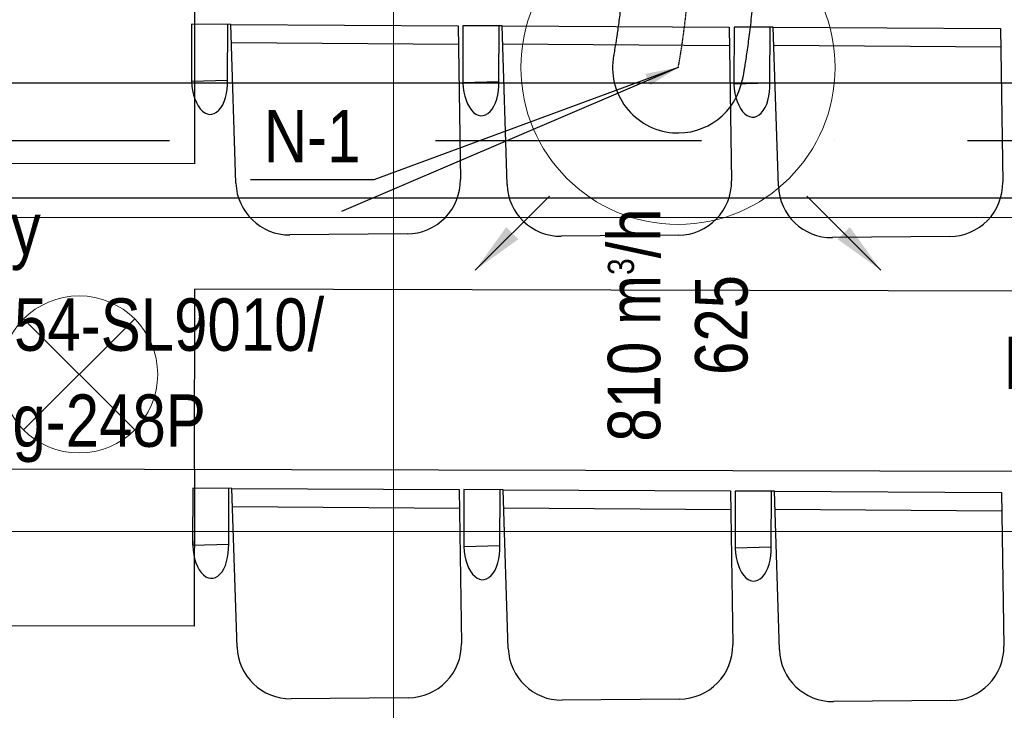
# Model space of a CAD drawing. Header units: millimetres. Extents: x -32221 to 212500, y 31663 to 93766.
# Tile 120 of 256: x 17337 to 19217, y 57771 to 59090. Entities that reach past the tile are written whole.
import ezdxf

# ---------------------------------------------------------------- set-up
doc = ezdxf.new("R2010")
doc.units = ezdxf.units.MM
doc.linetypes.add('DASHDOT', pattern=[1, 0.5, -0.25, 0, -0.25])
doc.linetypes.add('DASHDOTX2', pattern=[50.8, 25.4, -12.7, 0, -12.7])
for name, color, linetype in [('FLUID-N', 7, 'Continuous'), ('FLUID-N-100-ARRGR', 7, 'Continuous'), ('FLUID-N-100-INF', 7, 'Continuous'), ('FLUID-N-100-NUM', 7, 'Continuous'), ('FLUID-N-SYM', 7, 'Continuous'), ('osie', 250, 'Continuous'), ('Sciany', 250, 'Continuous'), ('Wyposazenie', 250, 'Continuous')]:
    doc.layers.add(name, color=color, linetype=linetype)
for name, color, linetype, lineweight in [('kasetony', 42, 'Continuous', 5), ('lampy', 30, 'Continuous', 9), ('Nawiewniki', 5, 'Continuous', 20)]:
    doc.layers.add(name, color=color, linetype=linetype, lineweight=lineweight)
doc.styles.add('FDBES', font='simplex.shx')
doc.styles.get("Standard").update_dxf_attribs({"font": 'ARIALN.TTF'})
doc.linetypes.add('ZIGZAG', pattern='A,0.0001,-0.2,[131,ltypeshp.shx,S=0.2,R=0,X=-0.2,Y=0],-0.4,[131,ltypeshp.shx,S=0.2,R=180,X=0.2,Y=0],-0.2', length=0.8001)
doc.dimstyles.new('FDBES', dxfattribs={"dimscale": 50, "dimtxt": 4, "dimasz": 2.5, "dimexe": 0.8, "dimexo": 2, "dimgap": 1, "dimtad": 1, "dimdsep": 46, "dimtxsty": 'FDBES', "dimcen": 2.5, "dimclrd": 4, "dimclre": 5, "dimadec": 0, "dimazin": 0, "dimtfac": 1, "dimtmove": 0, "dimatfit": 3, "dimfxl": 1, "dimarcsym": 0})

# ---------------------------------------------------------------- blocks, each defined once
blk = doc.blocks.new('*U2835')
at = {"color": 0, "insert": (-1134.9, -617.4), "char_height": 100, "width": 1600, "attachment_point": 5, "line_spacing_factor": 1.1}
blk.add_mtext('Smay\\PNS8-R1-Z-625-54-SL9010/ SRt-s-300-g-248P\\P625', dxfattribs=at)
blk.add_mtext('Smay\\PNS8-R1-Z-625-54-SL9010/ SRt-s-300-g-248P\\P625', dxfattribs=at)
blk.add_mtext('Smay\\PNS8-R1-Z-625-54-SL9010/ SRt-s-300-g-248P\\P625', dxfattribs=at)
blk.add_mtext('Smay\\PNS8-R1-Z-625-54-SL9010/ SRt-s-300-g-248P\\P625', dxfattribs=at)
blk.add_mtext('Smay\\PNS8-R1-Z-625-54-SL9010/ SRt-s-300-g-248P\\P625', dxfattribs=at)
blk.add_mtext('Smay\\PNS8-R1-Z-625-54-SL9010/ SRt-s-300-g-248P\\P625', dxfattribs=at)
blk.add_mtext('Smay\\PNS8-R1-Z-625-54-SL9010/ SRt-s-300-g-248P\\P625', dxfattribs=at)
blk.add_mtext('Smay\\PNS8-R1-Z-625-54-SL9010/ SRt-s-300-g-248P\\P625', dxfattribs=at)
blk.add_mtext('Smay\\PNS8-R1-Z-625-54-SL9010/ SRt-s-300-g-248P\\P625', dxfattribs=at)
blk.add_mtext('Smay\\PNS8-R1-Z-625-54-SL9010/ SRt-s-300-g-248P\\P625', dxfattribs=at)
blk.add_mtext('Smay\\PNS8-R1-Z-625-54-SL9010/ SRt-s-300-g-248P\\P625', dxfattribs=at)
blk.add_mtext('Smay\\PNS8-R1-Z-625-54-SL9010/ SRt-s-300-g-248P\\P625', dxfattribs=at)
blk.add_mtext('Smay\\PNS8-R1-Z-625-54-SL9010/ SRt-s-300-g-248P\\P625', dxfattribs=at)
blk.add_mtext('Smay\\PNS8-R1-Z-625-54-SL9010/ SRt-s-300-g-248P\\P625', dxfattribs=at)
blk.add_mtext('Smay\\PNS8-R1-Z-625-54-SL9010/ SRt-s-300-g-248P\\P625', dxfattribs=at)
blk.add_mtext('Smay\\PNS8-R1-Z-625-54-SL9010/ SRt-s-300-g-248P\\P625', dxfattribs=at)
blk.add_mtext('Smay\\PNS8-R1-Z-625-54-SL9010/ SRt-s-300-g-248P\\P625', dxfattribs=at)
blk.add_mtext('Smay\\PNS8-R1-Z-625-54-SL9010/ SRt-s-300-g-248P\\P625', dxfattribs=at)
blk.add_mtext('Smay\\PNS8-R1-Z-625-54-SL9010/ SRt-s-300-g-248P\\P625', dxfattribs=at)
blk.add_mtext('Smay\\PNS8-R1-Z-625-54-SL9010/ SRt-s-300-g-248P\\P625', dxfattribs=at)
blk.add_mtext('Smay\\PNS8-R1-Z-625-54-SL9010/ SRt-s-300-g-248P\\P625', dxfattribs=at)
blk.add_mtext('Smay\\PNS8-R1-Z-625-54-SL9010/ SRt-s-300-g-248P\\P625', dxfattribs=at)
blk.add_mtext('Smay\\PNS8-R1-Z-625-54-SL9010/ SRt-s-300-g-248P\\P625', dxfattribs=at)
blk.add_mtext('Smay\\PNS8-R1-Z-625-54-SL9010/ SRt-s-300-g-248P\\P625', dxfattribs=at)
blk.add_mtext('Smay\\PNS8-R1-Z-625-54-SL9010/ SRt-s-300-g-248P\\P625', dxfattribs=at)
blk.add_mtext('Smay\\PNS8-R1-Z-625-54-SL9010/ SRt-s-300-g-248P\\P625', dxfattribs=at)
blk.add_mtext('Smay\\PNS8-R1-Z-625-54-SL9010/ SRt-s-300-g-248P\\P625', dxfattribs=at)
blk.add_mtext('Smay\\PNS8-R1-Z-625-54-SL9010/ SRt-s-300-g-248P\\P625', dxfattribs=at)
blk.add_mtext('Smay\\PNS8-R1-Z-625-54-SL9010/ SRt-s-300-g-248P\\P625', dxfattribs=at)
blk = doc.blocks.new('*U4471')
at = {"color": 14, "linetype": 'Continuous', "lineweight": -2}
for p, q in [((0, 243.2, -101.8), (0, 243.2, 23.2)), ((0, 243.2, 23.2), (0, 243.2, 148.2))]:
    blk.add_line(p, q, dxfattribs=at)
at = {"color": 14, "linetype": 'Continuous', "lineweight": -2, "extrusion": (-1, -6.17448e-18, -1.50589e-16)}
blk.add_ellipse((0, 0), major_axis=(0, 22.9, -122.9), ratio=1, start_param=0, end_param=1.671104, dxfattribs=at)
at = {"color": 14, "linetype": 'Continuous', "lineweight": -2, "extrusion": (-1, -1.82402e-16, -1.99068e-16)}
blk.add_ellipse((0, 0), major_axis=(0, -124.6, -10.5), ratio=1, start_param=0, end_param=1.470484, dxfattribs=at)
at = {"color": 20, "linetype": 'ZIGZAG', "lineweight": -2, "ltscale": 50}
for points, knots in [([(0, 243.2, 148.2), (0, 234.7, 148.2), (0, 217.6, 148.1), (0, 184.1, 146.9), (0, 144.1, 144.5), (0, 100.8, 140.5), (0, 62.4, 135.9), (0, 29, 131.4), (0, 1.8, 127.2), (0, -13.9, 124.5), (0, -21.2, 123.2), (0, -22.5, 123), (0, -22.9, 122.9)], [0, 0, 0, 0, 25.570256, 51.140512, 102.281024, 153.421535, 204.562047, 255.702559, 306.843071, 357.983583, 383.553839, 409.124094, 409.124094, 409.124094, 409.124094]), ([(0, 243.2, -101.8), (0, 235.5, -101.8), (0, 220.1, -102), (0, 190.4, -103.1), (0, 156.1, -105.4), (0, 120.1, -108.9), (0, 88.8, -112.8), (0, 61.8, -116.5), (0, 40.4, -119.9), (0, 28.8, -121.8), (0, 23.6, -122.8), (0, 23, -122.9), (0, 22.8, -122.9)], [0, 0, 0, 0, 23.066171, 46.132342, 92.264685, 138.397027, 184.52937, 230.661712, 276.794054, 322.926397, 345.992568, 369.058739, 369.058739, 369.058739, 369.058739])]:
    blk.add_open_spline(points, degree=3, knots=knots, dxfattribs=at)
at = {"layer": 'FLUID-N-SYM', "color": 2, "linetype": 'DASHDOT', "lineweight": -3}
blk.add_open_spline([(0, 243.2, 23.2), (0, 179.8, 23.2), (0, 60.1, 11.2), (0, 0), (0, 0)], degree=3, knots=[0, 0, 0, 0, 190.144877, 381.836858, 381.836858, 381.836858, 381.836858], dxfattribs=at)
blk = doc.blocks.new('*U2833')
at = {"color": 0, "insert": (-1363.2, -583.5), "char_height": 100, "width": 1600, "attachment_point": 5, "line_spacing_factor": 1.1}
blk.add_mtext('Smay\\PNS8-R1-Z-625-54-SL9010/ SRt-s-300-g-248P\\P625', dxfattribs=at)
blk.add_mtext('Smay\\PNS8-R1-Z-625-54-SL9010/ SRt-s-300-g-248P\\P625', dxfattribs=at)
blk.add_mtext('Smay\\PNS8-R1-Z-625-54-SL9010/ SRt-s-300-g-248P\\P625', dxfattribs=at)
blk.add_mtext('Smay\\PNS8-R1-Z-625-54-SL9010/ SRt-s-300-g-248P\\P625', dxfattribs=at)
blk.add_mtext('Smay\\PNS8-R1-Z-625-54-SL9010/ SRt-s-300-g-248P\\P625', dxfattribs=at)
blk.add_mtext('Smay\\PNS8-R1-Z-625-54-SL9010/ SRt-s-300-g-248P\\P625', dxfattribs=at)
blk.add_mtext('Smay\\PNS8-R1-Z-625-54-SL9010/ SRt-s-300-g-248P\\P625', dxfattribs=at)
blk.add_mtext('Smay\\PNS8-R1-Z-625-54-SL9010/ SRt-s-300-g-248P\\P625', dxfattribs=at)
blk.add_mtext('Smay\\PNS8-R1-Z-625-54-SL9010/ SRt-s-300-g-248P\\P625', dxfattribs=at)
blk.add_mtext('Smay\\PNS8-R1-Z-625-54-SL9010/ SRt-s-300-g-248P\\P625', dxfattribs=at)
blk.add_mtext('Smay\\PNS8-R1-Z-625-54-SL9010/ SRt-s-300-g-248P\\P625', dxfattribs=at)
blk.add_mtext('Smay\\PNS8-R1-Z-625-54-SL9010/ SRt-s-300-g-248P\\P625', dxfattribs=at)
blk.add_mtext('Smay\\PNS8-R1-Z-625-54-SL9010/ SRt-s-300-g-248P\\P625', dxfattribs=at)
blk.add_mtext('Smay\\PNS8-R1-Z-625-54-SL9010/ SRt-s-300-g-248P\\P625', dxfattribs=at)
blk.add_mtext('Smay\\PNS8-R1-Z-625-54-SL9010/ SRt-s-300-g-248P\\P625', dxfattribs=at)
blk.add_mtext('Smay\\PNS8-R1-Z-625-54-SL9010/ SRt-s-300-g-248P\\P625', dxfattribs=at)
blk.add_mtext('Smay\\PNS8-R1-Z-625-54-SL9010/ SRt-s-300-g-248P\\P625', dxfattribs=at)
blk.add_mtext('Smay\\PNS8-R1-Z-625-54-SL9010/ SRt-s-300-g-248P\\P625', dxfattribs=at)
blk.add_mtext('Smay\\PNS8-R1-Z-625-54-SL9010/ SRt-s-300-g-248P\\P625', dxfattribs=at)
blk.add_mtext('Smay\\PNS8-R1-Z-625-54-SL9010/ SRt-s-300-g-248P\\P625', dxfattribs=at)
blk.add_mtext('Smay\\PNS8-R1-Z-625-54-SL9010/ SRt-s-300-g-248P\\P625', dxfattribs=at)
blk.add_mtext('Smay\\PNS8-R1-Z-625-54-SL9010/ SRt-s-300-g-248P\\P625', dxfattribs=at)
blk.add_mtext('Smay\\PNS8-R1-Z-625-54-SL9010/ SRt-s-300-g-248P\\P625', dxfattribs=at)
blk.add_mtext('Smay\\PNS8-R1-Z-625-54-SL9010/ SRt-s-300-g-248P\\P625', dxfattribs=at)
blk.add_mtext('Smay\\PNS8-R1-Z-625-54-SL9010/ SRt-s-300-g-248P\\P625', dxfattribs=at)
blk.add_mtext('Smay\\PNS8-R1-Z-625-54-SL9010/ SRt-s-300-g-248P\\P625', dxfattribs=at)
blk.add_mtext('Smay\\PNS8-R1-Z-625-54-SL9010/ SRt-s-300-g-248P\\P625', dxfattribs=at)
blk.add_mtext('Smay\\PNS8-R1-Z-625-54-SL9010/ SRt-s-300-g-248P\\P625', dxfattribs=at)
blk.add_mtext('Smay\\PNS8-R1-Z-625-54-SL9010/ SRt-s-300-g-248P\\P625', dxfattribs=at)
blk.add_mtext('Smay\\PNS8-R1-Z-625-54-SL9010/ SRt-s-300-g-248P\\P625', dxfattribs=at)
blk.add_mtext('Smay\\PNS8-R1-Z-625-54-SL9010/ SRt-s-300-g-248P\\P625', dxfattribs=at)
at = {"color": 0}
blk.add_leader([(0, 0), (-642.9, -275.2)], dimstyle='FDBES', override={"dimscale": 25, "dimclrd": 0, "dimclre": 0}, dxfattribs=at)
blk.add_leader([(0, 0), (-642.9, -275.2)], dimstyle='FDBES', override={"dimscale": 25, "dimclrd": 0, "dimclre": 0}, dxfattribs=at)
blk.add_leader([(0, 0), (-642.9, -275.2)], dimstyle='FDBES', override={"dimscale": 25, "dimclrd": 0, "dimclre": 0}, dxfattribs=at)
blk.add_leader([(0, 0), (-642.9, -275.2)], dimstyle='FDBES', override={"dimscale": 25, "dimclrd": 0, "dimclre": 0}, dxfattribs=at)
blk.add_leader([(0, 0), (-642.9, -275.2)], dimstyle='FDBES', override={"dimscale": 25, "dimclrd": 0, "dimclre": 0}, dxfattribs=at)
blk.add_leader([(0, 0), (-642.9, -275.2)], dimstyle='FDBES', override={"dimscale": 25, "dimclrd": 0, "dimclre": 0}, dxfattribs=at)
blk.add_leader([(0, 0), (-642.9, -275.2)], dimstyle='FDBES', override={"dimscale": 25, "dimclrd": 0, "dimclre": 0}, dxfattribs=at)
blk.add_leader([(0, 0), (-642.9, -275.2)], dimstyle='FDBES', override={"dimscale": 25, "dimclrd": 0, "dimclre": 0}, dxfattribs=at)
blk.add_leader([(0, 0), (-642.9, -275.2)], dimstyle='FDBES', override={"dimscale": 25, "dimclrd": 0, "dimclre": 0}, dxfattribs=at)
blk.add_leader([(0, 0), (-642.9, -275.2)], dimstyle='FDBES', override={"dimscale": 25, "dimclrd": 0, "dimclre": 0}, dxfattribs=at)
blk.add_leader([(0, 0), (-642.9, -275.2)], dimstyle='FDBES', override={"dimscale": 25, "dimclrd": 0, "dimclre": 0}, dxfattribs=at)
blk.add_leader([(0, 0), (-642.9, -275.2)], dimstyle='FDBES', override={"dimscale": 25, "dimclrd": 0, "dimclre": 0}, dxfattribs=at)
blk.add_leader([(0, 0), (-642.9, -275.2)], dimstyle='FDBES', override={"dimscale": 25, "dimclrd": 0, "dimclre": 0}, dxfattribs=at)
blk.add_leader([(0, 0), (-642.9, -275.2)], dimstyle='FDBES', override={"dimscale": 25, "dimclrd": 0, "dimclre": 0}, dxfattribs=at)
blk.add_leader([(0, 0), (-642.9, -275.2)], dimstyle='FDBES', override={"dimscale": 25, "dimclrd": 0, "dimclre": 0}, dxfattribs=at)
blk.add_leader([(0, 0), (-642.9, -275.2)], dimstyle='FDBES', override={"dimscale": 25, "dimclrd": 0, "dimclre": 0}, dxfattribs=at)
blk.add_leader([(0, 0), (-642.9, -275.2)], dimstyle='FDBES', override={"dimscale": 25, "dimclrd": 0, "dimclre": 0}, dxfattribs=at)
blk.add_leader([(0, 0), (-642.9, -275.2)], dimstyle='FDBES', override={"dimscale": 25, "dimclrd": 0, "dimclre": 0}, dxfattribs=at)
blk.add_leader([(0, 0), (-642.9, -275.2)], dimstyle='FDBES', override={"dimscale": 25, "dimclrd": 0, "dimclre": 0}, dxfattribs=at)
blk.add_leader([(0, 0), (-642.9, -275.2)], dimstyle='FDBES', override={"dimscale": 25, "dimclrd": 0, "dimclre": 0}, dxfattribs=at)
blk.add_leader([(0, 0), (-642.9, -275.2)], dimstyle='FDBES', override={"dimscale": 25, "dimclrd": 0, "dimclre": 0}, dxfattribs=at)
blk.add_leader([(0, 0), (-642.9, -275.2)], dimstyle='FDBES', override={"dimscale": 25, "dimclrd": 0, "dimclre": 0}, dxfattribs=at)
blk.add_leader([(0, 0), (-642.9, -275.2)], dimstyle='FDBES', override={"dimscale": 25, "dimclrd": 0, "dimclre": 0}, dxfattribs=at)
blk.add_leader([(0, 0), (-642.9, -275.2)], dimstyle='FDBES', override={"dimscale": 25, "dimclrd": 0, "dimclre": 0}, dxfattribs=at)
blk.add_leader([(0, 0), (-642.9, -275.2)], dimstyle='FDBES', override={"dimscale": 25, "dimclrd": 0, "dimclre": 0}, dxfattribs=at)
blk.add_leader([(0, 0), (-642.9, -275.2)], dimstyle='FDBES', override={"dimscale": 25, "dimclrd": 0, "dimclre": 0}, dxfattribs=at)
blk.add_leader([(0, 0), (-642.9, -275.2)], dimstyle='FDBES', override={"dimscale": 25, "dimclrd": 0, "dimclre": 0}, dxfattribs=at)
blk.add_leader([(0, 0), (-642.9, -275.2)], dimstyle='FDBES', override={"dimscale": 25, "dimclrd": 0, "dimclre": 0}, dxfattribs=at)
blk.add_leader([(0, 0), (-642.9, -275.2)], dimstyle='FDBES', override={"dimscale": 25, "dimclrd": 0, "dimclre": 0}, dxfattribs=at)
blk.add_leader([(0, 0), (-642.9, -275.2)], dimstyle='FDBES', override={"dimscale": 25, "dimclrd": 0, "dimclre": 0}, dxfattribs=at)
blk.add_leader([(0, 0), (-642.9, -275.2)], dimstyle='FDBES', override={"dimscale": 25, "dimclrd": 0, "dimclre": 0}, dxfattribs=at)
blk = doc.blocks.new('*U2938')
at = {"color": 6}
blk.add_line((-581.2, -214.3), (-816.1, -214.3), dxfattribs=at)
blk.add_line((-581.2, -214.3), (-816.1, -214.3), dxfattribs=at)
blk.add_line((-581.2, -214.3), (-816.1, -214.3), dxfattribs=at)
blk.add_line((-581.2, -214.3), (-816.1, -214.3), dxfattribs=at)
blk.add_line((-581.2, -214.3), (-816.1, -214.3), dxfattribs=at)
blk.add_line((-581.2, -214.3), (-816.1, -214.3), dxfattribs=at)
blk.add_line((-581.2, -214.3), (-816.1, -214.3), dxfattribs=at)
blk.add_line((-581.2, -214.3), (-816.1, -214.3), dxfattribs=at)
blk.add_line((-581.2, -214.3), (-816.1, -214.3), dxfattribs=at)
blk.add_line((-581.2, -214.3), (-816.1, -214.3), dxfattribs=at)
blk.add_line((-581.2, -214.3), (-816.1, -214.3), dxfattribs=at)
blk.add_line((-581.2, -214.3), (-816.1, -214.3), dxfattribs=at)
blk.add_line((-581.2, -214.3), (-816.1, -214.3), dxfattribs=at)
blk.add_line((-581.2, -214.3), (-816.1, -214.3), dxfattribs=at)
blk.add_line((-581.2, -214.3), (-816.1, -214.3), dxfattribs=at)
blk.add_line((-581.2, -214.3), (-816.1, -214.3), dxfattribs=at)
blk.add_line((-581.2, -214.3), (-816.1, -214.3), dxfattribs=at)
blk.add_line((-581.2, -214.3), (-816.1, -214.3), dxfattribs=at)
blk.add_line((-581.2, -214.3), (-816.1, -214.3), dxfattribs=at)
blk.add_line((-581.2, -214.3), (-816.1, -214.3), dxfattribs=at)
blk.add_line((-581.2, -214.3), (-816.1, -214.3), dxfattribs=at)
blk.add_line((-581.2, -214.3), (-816.1, -214.3), dxfattribs=at)
blk.add_line((-581.2, -214.3), (-816.1, -214.3), dxfattribs=at)
blk.add_line((-581.2, -214.3), (-816.1, -214.3), dxfattribs=at)
blk.add_line((-581.2, -214.3), (-816.1, -214.3), dxfattribs=at)
blk.add_line((-581.2, -214.3), (-816.1, -214.3), dxfattribs=at)
blk.add_line((-581.2, -214.3), (-816.1, -214.3), dxfattribs=at)
blk.add_line((-581.2, -214.3), (-816.1, -214.3), dxfattribs=at)
blk.add_line((-581.2, -214.3), (-816.1, -214.3), dxfattribs=at)
blk.add_line((-581.2, -214.3), (-816.1, -214.3), dxfattribs=at)
at = {"color": 0, "insert": (-698.7, -214.3), "char_height": 100, "attachment_point": 5}
blk.add_mtext('N-1\\P ', dxfattribs=at)
blk.add_mtext('N-1\\P ', dxfattribs=at)
blk.add_mtext('N-1\\P ', dxfattribs=at)
blk.add_mtext('N-1\\P ', dxfattribs=at)
blk.add_mtext('N-1\\P ', dxfattribs=at)
blk.add_mtext('N-1\\P ', dxfattribs=at)
blk.add_mtext('N-1\\P ', dxfattribs=at)
blk.add_mtext('N-1\\P ', dxfattribs=at)
blk.add_mtext('N-1\\P ', dxfattribs=at)
blk.add_mtext('N-1\\P ', dxfattribs=at)
blk.add_mtext('N-1\\P ', dxfattribs=at)
blk.add_mtext('N-1\\P ', dxfattribs=at)
blk.add_mtext('N-1\\P ', dxfattribs=at)
blk.add_mtext('N-1\\P ', dxfattribs=at)
blk.add_mtext('N-1\\P ', dxfattribs=at)
blk.add_mtext('N-1\\P ', dxfattribs=at)
blk.add_mtext('N-1\\P ', dxfattribs=at)
blk.add_mtext('N-1\\P ', dxfattribs=at)
blk.add_mtext('N-1\\P ', dxfattribs=at)
blk.add_mtext('N-1\\P ', dxfattribs=at)
blk.add_mtext('N-1\\P ', dxfattribs=at)
blk.add_mtext('N-1\\P ', dxfattribs=at)
blk.add_mtext('N-1\\P ', dxfattribs=at)
blk.add_mtext('N-1\\P ', dxfattribs=at)
blk.add_mtext('N-1\\P ', dxfattribs=at)
blk.add_mtext('N-1\\P ', dxfattribs=at)
blk.add_mtext('N-1\\P ', dxfattribs=at)
blk.add_mtext('N-1\\P ', dxfattribs=at)
blk.add_mtext('N-1\\P ', dxfattribs=at)
blk.add_mtext('N-1\\P ', dxfattribs=at)
blk.add_leader([(0, 0), (-581.2, -214.3)], dimstyle='FDBES', override={"dimscale": 25, "dimclrd": 256, "dimclre": 256})
blk.add_leader([(0, 0), (-581.2, -214.3)], dimstyle='FDBES', override={"dimscale": 25, "dimclrd": 256, "dimclre": 256})
blk.add_leader([(0, 0), (-581.2, -214.3)], dimstyle='FDBES', override={"dimscale": 25, "dimclrd": 256, "dimclre": 256})
blk.add_leader([(0, 0), (-581.2, -214.3)], dimstyle='FDBES', override={"dimscale": 25, "dimclrd": 256, "dimclre": 256})
blk.add_leader([(0, 0), (-581.2, -214.3)], dimstyle='FDBES', override={"dimscale": 25, "dimclrd": 256, "dimclre": 256})
blk.add_leader([(0, 0), (-581.2, -214.3)], dimstyle='FDBES', override={"dimscale": 25, "dimclrd": 256, "dimclre": 256})
blk.add_leader([(0, 0), (-581.2, -214.3)], dimstyle='FDBES', override={"dimscale": 25, "dimclrd": 256, "dimclre": 256})
blk.add_leader([(0, 0), (-581.2, -214.3)], dimstyle='FDBES', override={"dimscale": 25, "dimclrd": 256, "dimclre": 256})
blk.add_leader([(0, 0), (-581.2, -214.3)], dimstyle='FDBES', override={"dimscale": 25, "dimclrd": 256, "dimclre": 256})
blk.add_leader([(0, 0), (-581.2, -214.3)], dimstyle='FDBES', override={"dimscale": 25, "dimclrd": 256, "dimclre": 256})
blk.add_leader([(0, 0), (-581.2, -214.3)], dimstyle='FDBES', override={"dimscale": 25, "dimclrd": 256, "dimclre": 256})
blk.add_leader([(0, 0), (-581.2, -214.3)], dimstyle='FDBES', override={"dimscale": 25, "dimclrd": 256, "dimclre": 256})
blk.add_leader([(0, 0), (-581.2, -214.3)], dimstyle='FDBES', override={"dimscale": 25, "dimclrd": 256, "dimclre": 256})
blk.add_leader([(0, 0), (-581.2, -214.3)], dimstyle='FDBES', override={"dimscale": 25, "dimclrd": 256, "dimclre": 256})
blk.add_leader([(0, 0), (-581.2, -214.3)], dimstyle='FDBES', override={"dimscale": 25, "dimclrd": 256, "dimclre": 256})
blk.add_leader([(0, 0), (-581.2, -214.3)], dimstyle='FDBES', override={"dimscale": 25, "dimclrd": 256, "dimclre": 256})
blk.add_leader([(0, 0), (-581.2, -214.3)], dimstyle='FDBES', override={"dimscale": 25, "dimclrd": 256, "dimclre": 256})
blk.add_leader([(0, 0), (-581.2, -214.3)], dimstyle='FDBES', override={"dimscale": 25, "dimclrd": 256, "dimclre": 256})
blk.add_leader([(0, 0), (-581.2, -214.3)], dimstyle='FDBES', override={"dimscale": 25, "dimclrd": 256, "dimclre": 256})
blk.add_leader([(0, 0), (-581.2, -214.3)], dimstyle='FDBES', override={"dimscale": 25, "dimclrd": 256, "dimclre": 256})
blk.add_leader([(0, 0), (-581.2, -214.3)], dimstyle='FDBES', override={"dimscale": 25, "dimclrd": 256, "dimclre": 256})
blk.add_leader([(0, 0), (-581.2, -214.3)], dimstyle='FDBES', override={"dimscale": 25, "dimclrd": 256, "dimclre": 256})
blk.add_leader([(0, 0), (-581.2, -214.3)], dimstyle='FDBES', override={"dimscale": 25, "dimclrd": 256, "dimclre": 256})
blk.add_leader([(0, 0), (-581.2, -214.3)], dimstyle='FDBES', override={"dimscale": 25, "dimclrd": 256, "dimclre": 256})
blk.add_leader([(0, 0), (-581.2, -214.3)], dimstyle='FDBES', override={"dimscale": 25, "dimclrd": 256, "dimclre": 256})
blk.add_leader([(0, 0), (-581.2, -214.3)], dimstyle='FDBES', override={"dimscale": 25, "dimclrd": 256, "dimclre": 256})
blk.add_leader([(0, 0), (-581.2, -214.3)], dimstyle='FDBES', override={"dimscale": 25, "dimclrd": 256, "dimclre": 256})
blk.add_leader([(0, 0), (-581.2, -214.3)], dimstyle='FDBES', override={"dimscale": 25, "dimclrd": 256, "dimclre": 256})
blk.add_leader([(0, 0), (-581.2, -214.3)], dimstyle='FDBES', override={"dimscale": 25, "dimclrd": 256, "dimclre": 256})
blk.add_leader([(0, 0), (-581.2, -214.3)], dimstyle='FDBES', override={"dimscale": 25, "dimclrd": 256, "dimclre": 256})
blk = doc.blocks.new('*U3562')
at = {"color": 0}
blk.add_leader([(-141.4, -141.4), (0, 0)], dimstyle='FDBES', override={"dimscale": 40, "dimclrd": 0}, dxfattribs=at)
blk.add_leader([(-141.4, -141.4), (0, 0)], dimstyle='FDBES', override={"dimscale": 40, "dimclrd": 0}, dxfattribs=at)
blk.add_leader([(-141.4, -141.4), (0, 0)], dimstyle='FDBES', override={"dimscale": 40, "dimclrd": 0}, dxfattribs=at)
blk.add_leader([(-141.4, -141.4), (0, 0)], dimstyle='FDBES', override={"dimscale": 40, "dimclrd": 0}, dxfattribs=at)
blk.add_leader([(-141.4, -141.4), (0, 0)], dimstyle='FDBES', override={"dimscale": 40, "dimclrd": 0}, dxfattribs=at)
blk.add_leader([(-141.4, -141.4), (0, 0)], dimstyle='FDBES', override={"dimscale": 40, "dimclrd": 0}, dxfattribs=at)
blk.add_leader([(-141.4, -141.4), (0, 0)], dimstyle='FDBES', override={"dimscale": 40, "dimclrd": 0}, dxfattribs=at)
blk.add_leader([(-141.4, -141.4), (0, 0)], dimstyle='FDBES', override={"dimscale": 40, "dimclrd": 0}, dxfattribs=at)
blk.add_leader([(-141.4, -141.4), (0, 0)], dimstyle='FDBES', override={"dimscale": 40, "dimclrd": 0}, dxfattribs=at)
blk.add_leader([(-141.4, -141.4), (0, 0)], dimstyle='FDBES', override={"dimscale": 40, "dimclrd": 0}, dxfattribs=at)
blk.add_leader([(-141.4, -141.4), (0, 0)], dimstyle='FDBES', override={"dimscale": 40, "dimclrd": 0}, dxfattribs=at)
blk.add_leader([(-141.4, -141.4), (0, 0)], dimstyle='FDBES', override={"dimscale": 40, "dimclrd": 0}, dxfattribs=at)
blk.add_leader([(-141.4, -141.4), (0, 0)], dimstyle='FDBES', override={"dimscale": 40, "dimclrd": 0}, dxfattribs=at)
blk.add_leader([(-141.4, -141.4), (0, 0)], dimstyle='FDBES', override={"dimscale": 40, "dimclrd": 0}, dxfattribs=at)
blk.add_leader([(-141.4, -141.4), (0, 0)], dimstyle='FDBES', override={"dimscale": 40, "dimclrd": 0}, dxfattribs=at)
blk = doc.blocks.new('*U3564')
at = {"color": 0}
blk.add_leader([(-141.4, 141.4), (0, 0)], dimstyle='FDBES', override={"dimscale": 40, "dimclrd": 0}, dxfattribs=at)
blk.add_leader([(-141.4, 141.4), (0, 0)], dimstyle='FDBES', override={"dimscale": 40, "dimclrd": 0}, dxfattribs=at)
blk.add_leader([(-141.4, 141.4), (0, 0)], dimstyle='FDBES', override={"dimscale": 40, "dimclrd": 0}, dxfattribs=at)
blk.add_leader([(-141.4, 141.4), (0, 0)], dimstyle='FDBES', override={"dimscale": 40, "dimclrd": 0}, dxfattribs=at)
blk.add_leader([(-141.4, 141.4), (0, 0)], dimstyle='FDBES', override={"dimscale": 40, "dimclrd": 0}, dxfattribs=at)
blk.add_leader([(-141.4, 141.4), (0, 0)], dimstyle='FDBES', override={"dimscale": 40, "dimclrd": 0}, dxfattribs=at)
blk.add_leader([(-141.4, 141.4), (0, 0)], dimstyle='FDBES', override={"dimscale": 40, "dimclrd": 0}, dxfattribs=at)
blk.add_leader([(-141.4, 141.4), (0, 0)], dimstyle='FDBES', override={"dimscale": 40, "dimclrd": 0}, dxfattribs=at)
blk.add_leader([(-141.4, 141.4), (0, 0)], dimstyle='FDBES', override={"dimscale": 40, "dimclrd": 0}, dxfattribs=at)
blk.add_leader([(-141.4, 141.4), (0, 0)], dimstyle='FDBES', override={"dimscale": 40, "dimclrd": 0}, dxfattribs=at)
blk.add_leader([(-141.4, 141.4), (0, 0)], dimstyle='FDBES', override={"dimscale": 40, "dimclrd": 0}, dxfattribs=at)
blk.add_leader([(-141.4, 141.4), (0, 0)], dimstyle='FDBES', override={"dimscale": 40, "dimclrd": 0}, dxfattribs=at)
blk.add_leader([(-141.4, 141.4), (0, 0)], dimstyle='FDBES', override={"dimscale": 40, "dimclrd": 0}, dxfattribs=at)
blk.add_leader([(-141.4, 141.4), (0, 0)], dimstyle='FDBES', override={"dimscale": 40, "dimclrd": 0}, dxfattribs=at)
blk.add_leader([(-141.4, 141.4), (0, 0)], dimstyle='FDBES', override={"dimscale": 40, "dimclrd": 0}, dxfattribs=at)

msp = doc.modelspace()

# ---------------------------------------------------------------- linework, layer by layer
at = {"layer": 'kasetony'}
for p, q in [((18050.147, 58712.853), (18050.147, 59312.853)), ((18050.147, 59312.853), (18050.147, 58712.853)), ((16850.147, 58712.853), (18050.147, 58712.853)), ((18050.147, 58712.853), (16850.147, 58712.853)), ((18050.147, 58712.853), (19250.147, 58712.853)), ((18050.147, 58112.853), (18050.147, 58712.853)), ((18050.147, 58712.853), (18050.147, 58112.853)), ((19250.147, 58712.853), (18050.147, 58712.853)), ((16850.147, 58112.853), (18050.147, 58112.853)), ((18050.147, 58112.853), (16850.147, 58112.853)), ((18050.147, 58112.853), (19250.147, 58112.853)), ((18050.147, 57512.853), (18050.147, 58112.853)), ((18050.147, 58112.853), (18050.147, 57512.853)), ((19250.147, 58112.853), (18050.147, 58112.853))]:
    msp.add_line(p, q, dxfattribs=at)
at = {"layer": 'lampy'}
for p, q in [((17344.081, 58518.919), (17556.213, 58306.787)), ((17556.213, 58518.919), (17344.081, 58306.787))]:
    msp.add_line(p, q, dxfattribs=at)
msp.add_circle((17450.147, 58412.853), 150, dxfattribs=at)
at = {"layer": 'Nawiewniki'}
msp.add_circle((18593.751, 58999.274), 300, dxfattribs=at)
at = {"layer": 'osie'}
for p, q in [((16098.378, 58969.721), (26731.382, 58969.721)), ((26701.675, 58749.721), (16098.203, 58749.721))]:
    msp.add_line(p, q, dxfattribs=at)
at = {"layer": 'osie', "linetype": 'DASHDOTX2', "ltscale": 20}
msp.add_line((16098.29, 58859.721), (26716.528, 58859.721), dxfattribs=at)
at = {"layer": 'Sciany'}
for p, q in [((17670.422, 59111.474), (17670.127, 58815.305)), ((17669.724, 58815.305), (16192.403, 58816.778)), ((22854.389, 58218.936), (16191.823, 58234.628)), ((17670.526, 58231.145), (17669.822, 57932.151)), ((17669.822, 57932.151), (16191.523, 57933.625))]:
    msp.add_line(p, q, dxfattribs=at)
at = {"layer": 'Wyposazenie'}
for p, q in [((17664.911, 59081.522), (17664.756, 58972.814)), ((17739.739, 59081.144), (17664.911, 59081.522)), ((17733.542, 58975.037), (17734.078, 59081.173)), ((17739.739, 59081.144), (18173.756, 59078.952)), ((17749.527, 58778.265), (17739.739, 59081.144)), ((18173.756, 59078.952), (18178.06, 58785.134)), ((18182.822, 59078.907), (18182.667, 58970.199)), ((18182.822, 59078.907), (18182.667, 58970.199)), ((18251.989, 59078.557), (18182.822, 59078.907)), ((18257.65, 59078.529), (18182.822, 59078.907)), ((18251.453, 58972.421), (18251.989, 59078.557)), ((18251.453, 58972.421), (18251.989, 59078.557)), ((18257.65, 59078.529), (18691.667, 59076.337)), ((18267.438, 58775.649), (18257.65, 59078.529)), ((18691.667, 59076.337), (18695.971, 58782.518)), ((18700.733, 59076.291), (18700.578, 58967.583)), ((18700.733, 59076.291), (18700.578, 58967.583)), ((18769.9, 59075.942), (18700.733, 59076.291)), ((18775.561, 59075.913), (18700.733, 59076.291)), ((18769.364, 58969.806), (18769.9, 59075.942)), ((18769.364, 58969.806), (18769.9, 59075.942)), ((18775.561, 59075.913), (19209.578, 59073.721)), ((18785.349, 58773.034), (18775.561, 59075.913)), ((19209.578, 59073.721), (19213.882, 58779.903)), ((17741.019, 59046.722), (18174.274, 59043.592)), ((18258.93, 59044.107), (18692.185, 59040.976)), ((18776.841, 59041.491), (19210.096, 59038.361)), ((17664.756, 58972.814), (17733.542, 58975.037)), ((18182.667, 58970.199), (18251.453, 58972.421)), ((18182.667, 58970.199), (18251.453, 58972.421)), ((18700.578, 58967.583), (18769.364, 58969.806)), ((18700.578, 58967.583), (18769.364, 58969.806)), ((18076.784, 58681.409), (17852.649, 58679.339)), ((18594.695, 58678.793), (18370.56, 58676.724)), ((19112.605, 58676.178), (18888.471, 58674.108)), ((17670.526, 58231.145), (17671.337, 58575.38)), ((22866.698, 58563.143), (17671.337, 58575.38)), ((17667.048, 58195.366), (17666.893, 58086.658)), ((17741.876, 58194.988), (17667.048, 58195.366)), ((17735.679, 58088.881), (17736.215, 58195.017)), ((17741.876, 58194.988), (18175.893, 58192.796)), ((17751.664, 57892.109), (17741.876, 58194.988)), ((18175.893, 58192.796), (18180.197, 57898.978)), ((18184.958, 58192.751), (18184.804, 58084.043)), ((18184.958, 58192.751), (18184.804, 58084.043)), ((18254.126, 58192.401), (18184.958, 58192.751)), ((18259.787, 58192.373), (18184.958, 58192.751)), ((18253.59, 58086.265), (18254.126, 58192.401)), ((18253.59, 58086.265), (18254.126, 58192.401)), ((18259.787, 58192.373), (18693.804, 58190.181)), ((18269.575, 57889.493), (18259.787, 58192.373)), ((18693.804, 58190.181), (18698.108, 57896.362)), ((18702.869, 58190.135), (18702.715, 58081.427)), ((18702.869, 58190.135), (18702.715, 58081.427)), ((18772.037, 58189.786), (18702.869, 58190.135)), ((18777.698, 58189.757), (18702.869, 58190.135)), ((18771.501, 58083.65), (18772.037, 58189.786)), ((18771.501, 58083.65), (18772.037, 58189.786)), ((18777.698, 58189.757), (19211.715, 58187.565)), ((18787.485, 57886.878), (18777.698, 58189.757)), ((19211.715, 58187.565), (19216.019, 57893.747)), ((17743.156, 58160.566), (18176.411, 58157.436)), ((18261.067, 58157.951), (18694.322, 58154.82)), ((18778.978, 58155.335), (19212.233, 58152.205)), ((17666.893, 58086.658), (17735.679, 58088.881)), ((18184.804, 58084.043), (18253.59, 58086.265)), ((18184.804, 58084.043), (18253.59, 58086.265)), ((18702.715, 58081.427), (18771.501, 58083.65)), ((18702.715, 58081.427), (18771.501, 58083.65)), ((18078.92, 57795.253), (17854.786, 57793.183)), ((18596.831, 57792.637), (18372.697, 57790.568)), ((19114.742, 57790.022), (18890.608, 57787.952))]:
    msp.add_line(p, q, dxfattribs=at)
for centre, start, end in [((17851.705, 58781.567), 181.850846, 270.529054), ((18075.84, 58783.636), 270.529054, 0.839276), ((18593.751, 58781.021), 270.529054, 0.839276), ((19111.661, 58778.405), 270.529054, 0.839276), ((18369.616, 58778.951), 181.850846, 270.529054), ((18887.527, 58776.335), 181.850846, 270.529054), ((18077.976, 57897.48), 270.529054, 0.839276), ((18595.887, 57894.865), 270.529054, 0.839276), ((19113.798, 57892.249), 270.529054, 0.839276), ((17853.842, 57895.411), 181.850846, 270.529054), ((18371.753, 57892.795), 181.850846, 270.529054), ((18889.664, 57890.179), 181.850846, 270.529054)]:
    msp.add_arc(centre, 102.232, start, end, dxfattribs=at)
for centre in [(17699.149, 58973.926), (18217.06, 58971.31), (18217.06, 58971.31), (18734.971, 58968.694), (18734.971, 58968.694), (17701.286, 58087.77), (18219.197, 58085.154), (18219.197, 58085.154), (18737.108, 58082.538), (18737.108, 58082.538)]:
    msp.add_ellipse(centre, major_axis=(-2.082, 64.439), ratio=0.53373009, start_param=1.44454642, end_param=4.71238898, dxfattribs=at)

# ---------------------------------------------------------------- block references
at = {"layer": 'FLUID-N', "color": 5, "linetype": 'Continuous', "extrusion": (1, 0, -1.83697e-16), "rotation": 270}
msp.add_blockref('*U4471', (58999.074, 7063, 18593.751), dxfattribs=at)
at = {"layer": 'FLUID-N-100-ARRGR', "rotation": 89.99999999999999}
for name, p in [('*U3564', (18348.04, 58753.363, 6603)), ('*U3562', (18839.462, 58753.363, 6603))]:
    msp.add_blockref(name, p, dxfattribs=at)
at = {"layer": 'FLUID-N-100-INF', "linetype": 'ByBlock'}
for name, p in [('*U2833', (18593.751, 58999.074, 6623)), ('*U2835', (21038.055, 58959.73, 6623))]:
    msp.add_blockref(name, p, dxfattribs=at)
at = {"layer": 'FLUID-N-100-NUM', "linetype": 'ByBlock'}
msp.add_blockref('*U2938', (18593.751, 58999.074, 6623), dxfattribs=at)

# ---------------------------------------------------------------- texts
at = {"layer": 'FLUID-N-100-ARRGR', "color": 0, "insert": (18593.751, 58507.282, 6603), "char_height": 100, "attachment_point": 5, "rotation": 90}
msp.add_mtext('810 m{\\A2;\\H0.5x;3}/h\\P625', dxfattribs=at)

doc.saveas('drawing.dxf')
